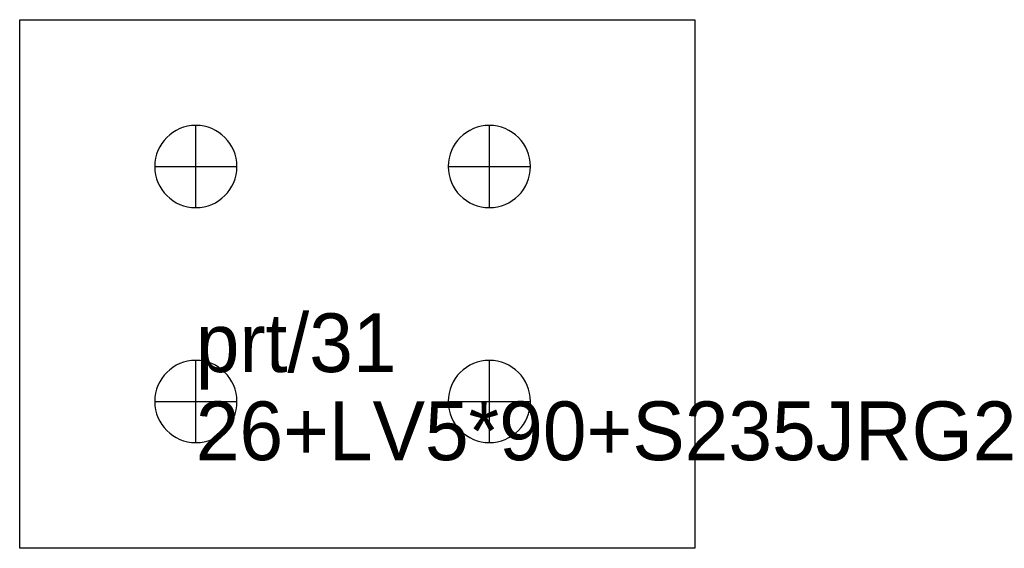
# Model space of a CAD drawing. Extents: x 0 to 168, y 0 to 90.
import ezdxf

# ---------------------------------------------------------------- set-up
doc = ezdxf.new("R2010")
doc.units = 0
for name, color, linetype in [('14', 7, 'CONTINUOUS'), ('CUT', 7, 'CONTINUOUS'), ('SCRIBE', 3, 'CONTINUOUS'), ('TEXT', 7, 'CONTINUOUS')]:
    doc.layers.add(name, color=color, linetype=linetype)

msp = doc.modelspace()

# ---------------------------------------------------------------- linework, layer by layer
at = {"layer": '14', "color": 7, "linetype": 'CONTINUOUS'}
for p, q in [((30, 58), (30, 72)), ((80, 58), (80, 72)), ((23, 65), (37, 65)), ((73, 65), (87, 65)), ((30, 18), (30, 32)), ((80, 18), (80, 32)), ((23, 25), (37, 25)), ((73, 25), (87, 25))]:
    msp.add_line(p, q, dxfattribs=at)
for points in [[(30, 72, 1), (30, 58, 1)], [(80, 72, 1), (80, 58, 1)], [(30, 32, 1), (30, 18, 1)], [(80, 32, 1), (80, 18, 1)]]:
    msp.add_lwpolyline(points, format="xyb", close=True, dxfattribs=at)
at = {"layer": 'CUT', "color": 7, "linetype": 'CONTINUOUS'}
msp.add_lwpolyline([(0, 0), (0, 90), (115, 90), (115, 0)], close=True, dxfattribs=at)

# ---------------------------------------------------------------- texts
at = {"layer": 'SCRIBE', "color": 3}
msp.add_text('prt/31', height=10, dxfattribs=at).set_placement((30, 30))
at = {"layer": 'TEXT', "color": 7}
msp.add_text('26+LV5*90+S235JRG2', height=10, dxfattribs=at).set_placement((30, 15))

doc.saveas('drawing.dxf')
